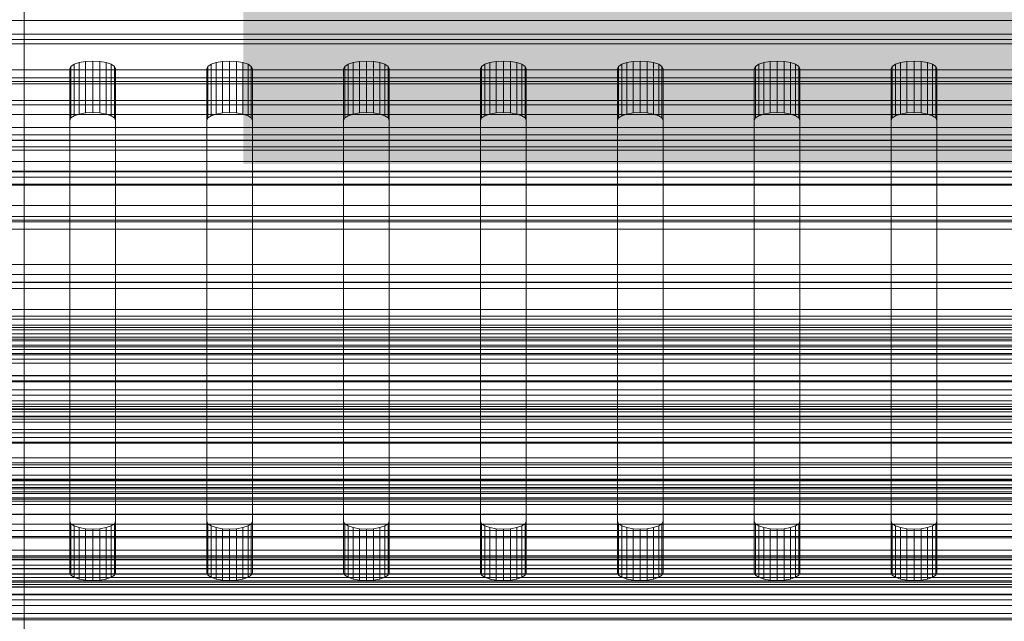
# Model space of a CAD drawing. Header units: millimetres. Extents: x -2233 to 61924, y -68080 to 6847.
# Tile 71 of 256: x -130 to -23, y -35027 to -34961. Entities that reach past the tile are written whole.
import ezdxf

# ---------------------------------------------------------------- set-up
doc = ezdxf.new("R2010")
doc.units = ezdxf.units.MM
for name, color, linetype, lineweight in [('COTAS_O', 1, 'Continuous', 0), ('COTAS_P', 1, 'Continuous', 0), ('frontal_bajante_movil', 7, 'Continuous', 0), ('frontal_C01', 7, 'Continuous', 0), ('frontal_C02', 7, 'Continuous', 0), ('frontal_C03', 7, 'Continuous', 0), ('frontal_secador', 7, 'Continuous', 0)]:
    doc.layers.add(name, color=color, linetype=linetype, lineweight=lineweight)
doc.dimstyles.new('R19_100', dxfattribs={"dimtxt": 250, "dimasz": 150, "dimexe": 150, "dimexo": 80, "dimgap": 100, "dimtad": 1, "dimtih": 1, "dimtoh": 1, "dimdsep": 46, "dimcen": 0.09, "dimadec": 0, "dimazin": 0, "dimtfac": 1, "dimtdec": 4, "dimtofl": 0, "dimtmove": 0, "dimatfit": 3, "dimfxl": 1, "dimtolj": 1, "dimtzin": 0, "dimarcsym": 0})

# ---------------------------------------------------------------- blocks, each defined once
blk = doc.blocks.new('DIM_R28_48')
at = {"layer": 'COTAS_P'}
for p, q in [((-1750, -34600), (-1600, -34555)), ((2600, -34600), (2450, -34555)), ((-1750, -35500), (-1750, -34600)), ((-1750, -34600), (2600, -34600)), ((-1750, -34600), (-1600, -34645)), ((2600, -34600), (2450, -34645)), ((2600, -35500), (2600, -34600))]:
    blk.add_line(p, q, dxfattribs=at)
blk.add_text('4350 P', height=250, dxfattribs=at).set_placement((425, -34500))
blk = doc.blocks.new('DIM_R28_50')
at = {"layer": 'COTAS_P'}
for p, q in [((1705.78, -34504.95), (1551.9, -34475.9)), ((-194.22, -34704.95), (1705.78, -34504.95)), ((1705.78, -34504.95), (1561.32, -34565.4)), ((1800, -35400), (1705.78, -34504.95)), ((-194.22, -34704.95), (-49.75, -34644.49)), ((-100, -35600), (-194.22, -34704.95)), ((-194.22, -34704.95), (-40.33, -34734))]:
    blk.add_line(p, q, dxfattribs=at)
blk.add_text('1910.5 P', height=250, rotation=6.009, dxfattribs=at).set_placement((745.32, -34505.49))
blk = doc.blocks.new('DIM_R28_58')
at = {"layer": 'COTAS_O'}
for p, q in [((-1480, -35300), (-1330, -35255)), ((490, -35300), (340, -35255)), ((-1480, -36000), (-1480, -35300)), ((-1480, -35300), (490, -35300)), ((-1480, -35300), (-1330, -35345)), ((490, -35300), (340, -35345)), ((490, -36000), (490, -35300))]:
    blk.add_line(p, q, dxfattribs=at)
blk.add_text('1970 O', height=250, dxfattribs=at).set_placement((-495, -35200))
blk = doc.blocks.new('DIM_R28_60')
at = {"layer": 'COTAS_O'}
for p, q in [((-1400, -35300), (-1250, -35255)), ((1400, -35300), (1250, -35255)), ((-1400, -36000), (-1400, -35300)), ((-1400, -35300), (1400, -35300)), ((-1400, -35300), (-1250, -35345)), ((1400, -35300), (1250, -35345)), ((1400, -36000), (1400, -35300))]:
    blk.add_line(p, q, dxfattribs=at)
blk.add_text('2800 O', height=250, dxfattribs=at).set_placement((0, -35200))
blk = doc.blocks.new('DIM_R28_61')
at = {"layer": 'COTAS_P'}
for p, q in [((-305, -34680), (395, -34680)), ((395, -34680), (350, -34830)), ((395, -36000), (395, -34680)), ((395, -34680), (440, -34830)), ((395, -36000), (350, -35850)), ((395, -36000), (440, -35850)), ((-305, -36000), (395, -36000))]:
    blk.add_line(p, q, dxfattribs=at)
blk.add_text('1320 P', height=250, rotation=90, dxfattribs=at).set_placement((295, -35340))
blk = doc.blocks.new('DIM_R28_62')
at = {"layer": 'COTAS_P'}
for p, q in [((-305, -35300), (-155, -35255)), ((345, -35300), (195, -35255)), ((-305, -36000), (-305, -35300)), ((-305, -35300), (345, -35300)), ((-305, -35300), (-155, -35345)), ((345, -35300), (195, -35345)), ((345, -36000), (345, -35300))]:
    blk.add_line(p, q, dxfattribs=at)
blk.add_text('650 P', height=250, dxfattribs=at).set_placement((20, -35200))

msp = doc.modelspace()

# ---------------------------------------------------------------- linework, layer by layer
at = {"layer": 'frontal_bajante_movil'}
for p, q in [((-168, -34963.993), (208, -34963.993)), ((-124.878, -34966.471), (-124.523, -34966.232)), ((-124.523, -34966.232), (-123.969, -34966.043)), ((-124.523, -34971.87), (-124.523, -34966.232)), ((-123.969, -34966.043), (-123.273, -34965.922)), ((-123.969, -34971.681), (-123.969, -34966.043)), ((-123.273, -34965.922), (-122.5, -34965.88)), ((-123.273, -34971.56), (-123.273, -34965.922)), ((-122.5, -34965.88), (-121.727, -34965.922)), ((-122.5, -34971.518), (-122.5, -34965.88)), ((-121.727, -34965.922), (-121.031, -34966.043)), ((-121.727, -34971.56), (-121.727, -34965.922)), ((-121.031, -34966.043), (-120.477, -34966.232)), ((-121.031, -34971.681), (-121.031, -34966.043)), ((-120.477, -34966.232), (-120.122, -34966.471)), ((-120.477, -34971.87), (-120.477, -34966.232)), ((-109.878, -34966.471), (-109.523, -34966.232)), ((-109.523, -34966.232), (-108.969, -34966.043)), ((-109.523, -34971.87), (-109.523, -34966.232)), ((-108.969, -34966.043), (-108.273, -34965.922)), ((-108.969, -34971.681), (-108.969, -34966.043)), ((-108.273, -34965.922), (-107.5, -34965.88)), ((-108.273, -34971.56), (-108.273, -34965.922)), ((-107.5, -34965.88), (-106.727, -34965.922)), ((-107.5, -34971.518), (-107.5, -34965.88)), ((-106.727, -34965.922), (-106.031, -34966.043)), ((-106.727, -34971.56), (-106.727, -34965.922)), ((-106.031, -34966.043), (-105.477, -34966.232)), ((-106.031, -34971.681), (-106.031, -34966.043)), ((-105.477, -34966.232), (-105.122, -34966.471)), ((-105.477, -34971.87), (-105.477, -34966.232)), ((-94.878, -34966.471), (-94.523, -34966.232)), ((-94.523, -34966.232), (-93.969, -34966.043)), ((-94.523, -34971.87), (-94.523, -34966.232)), ((-93.969, -34966.043), (-93.273, -34965.922)), ((-93.969, -34971.681), (-93.969, -34966.043)), ((-93.273, -34965.922), (-92.5, -34965.88)), ((-93.273, -34971.56), (-93.273, -34965.922)), ((-92.5, -34965.88), (-91.727, -34965.922)), ((-92.5, -34971.518), (-92.5, -34965.88)), ((-91.727, -34965.922), (-91.031, -34966.043)), ((-91.727, -34971.56), (-91.727, -34965.922)), ((-91.031, -34966.043), (-90.477, -34966.232)), ((-91.031, -34971.681), (-91.031, -34966.043)), ((-90.477, -34966.232), (-90.122, -34966.471)), ((-90.477, -34971.87), (-90.477, -34966.232)), ((-79.878, -34966.471), (-79.523, -34966.232)), ((-79.523, -34966.232), (-78.969, -34966.043)), ((-79.523, -34971.87), (-79.523, -34966.232)), ((-78.969, -34966.043), (-78.273, -34965.922)), ((-78.969, -34971.681), (-78.969, -34966.043)), ((-78.273, -34965.922), (-77.5, -34965.88)), ((-78.273, -34971.56), (-78.273, -34965.922)), ((-77.5, -34965.88), (-76.727, -34965.922)), ((-77.5, -34971.518), (-77.5, -34965.88)), ((-76.727, -34965.922), (-76.031, -34966.043)), ((-76.727, -34971.56), (-76.727, -34965.922)), ((-76.031, -34966.043), (-75.477, -34966.232)), ((-76.031, -34971.681), (-76.031, -34966.043)), ((-75.477, -34966.232), (-75.122, -34966.471)), ((-75.477, -34971.87), (-75.477, -34966.232)), ((-64.878, -34966.471), (-64.523, -34966.232)), ((-64.523, -34966.232), (-63.969, -34966.043)), ((-64.523, -34971.87), (-64.523, -34966.232)), ((-63.969, -34966.043), (-63.273, -34965.922)), ((-63.969, -34971.681), (-63.969, -34966.043)), ((-63.273, -34965.922), (-62.5, -34965.88)), ((-63.273, -34971.56), (-63.273, -34965.922)), ((-62.5, -34965.88), (-61.727, -34965.922)), ((-62.5, -34971.518), (-62.5, -34965.88)), ((-61.727, -34965.922), (-61.031, -34966.043)), ((-61.727, -34971.56), (-61.727, -34965.922)), ((-61.031, -34966.043), (-60.477, -34966.232)), ((-61.031, -34971.681), (-61.031, -34966.043)), ((-60.477, -34966.232), (-60.122, -34966.471)), ((-60.477, -34971.87), (-60.477, -34966.232)), ((-49.878, -34966.471), (-49.523, -34966.232)), ((-49.523, -34966.232), (-48.969, -34966.043)), ((-49.523, -34971.87), (-49.523, -34966.232)), ((-48.969, -34966.043), (-48.273, -34965.922)), ((-48.969, -34971.681), (-48.969, -34966.043)), ((-48.273, -34965.922), (-47.5, -34965.88)), ((-48.273, -34971.56), (-48.273, -34965.922)), ((-47.5, -34965.88), (-46.727, -34965.922)), ((-47.5, -34971.518), (-47.5, -34965.88)), ((-46.727, -34965.922), (-46.031, -34966.043)), ((-46.727, -34971.56), (-46.727, -34965.922)), ((-46.031, -34966.043), (-45.477, -34966.232)), ((-46.031, -34971.681), (-46.031, -34966.043)), ((-45.477, -34966.232), (-45.122, -34966.471)), ((-45.477, -34971.87), (-45.477, -34966.232)), ((-34.878, -34966.471), (-34.523, -34966.232)), ((-34.523, -34966.232), (-33.969, -34966.043)), ((-34.523, -34971.87), (-34.523, -34966.232)), ((-33.969, -34966.043), (-33.273, -34965.922)), ((-33.969, -34971.681), (-33.969, -34966.043)), ((-33.273, -34965.922), (-32.5, -34965.88)), ((-33.273, -34971.56), (-33.273, -34965.922)), ((-32.5, -34965.88), (-31.727, -34965.922)), ((-32.5, -34971.518), (-32.5, -34965.88)), ((-31.727, -34965.922), (-31.031, -34966.043)), ((-31.727, -34971.56), (-31.727, -34965.922)), ((-31.031, -34966.043), (-30.477, -34966.232)), ((-31.031, -34971.681), (-31.031, -34966.043)), ((-30.477, -34966.232), (-30.122, -34966.471)), ((-30.477, -34971.87), (-30.477, -34966.232)), ((-125, -34966.735), (-124.878, -34966.471)), ((-125, -35016.328), (-125, -34966.735)), ((-125, -34966.735), (-125, -34972.373)), ((-124.878, -34972.109), (-124.878, -34966.471)), ((-120.122, -34966.471), (-120, -34966.735)), ((-120.122, -34972.109), (-120.122, -34966.471)), ((-120, -34966.735), (-120, -35016.328)), ((-120, -34972.373), (-120, -34966.735)), ((-110, -34966.735), (-109.878, -34966.471)), ((-110, -35016.328), (-110, -34966.735)), ((-110, -34966.735), (-110, -34972.373)), ((-109.878, -34972.109), (-109.878, -34966.471)), ((-105.122, -34966.471), (-105, -34966.735)), ((-105.122, -34972.109), (-105.122, -34966.471)), ((-105, -34966.735), (-105, -35016.328)), ((-105, -34972.373), (-105, -34966.735)), ((-95, -34966.735), (-94.878, -34966.471)), ((-95, -35016.328), (-95, -34966.735)), ((-95, -34966.735), (-95, -34972.373)), ((-94.878, -34972.109), (-94.878, -34966.471)), ((-90.122, -34966.471), (-90, -34966.735)), ((-90.122, -34972.109), (-90.122, -34966.471)), ((-90, -34966.735), (-90, -35016.328)), ((-90, -34972.373), (-90, -34966.735)), ((-80, -34966.735), (-79.878, -34966.471)), ((-80, -35016.328), (-80, -34966.735)), ((-80, -34966.735), (-80, -34972.373)), ((-79.878, -34972.109), (-79.878, -34966.471)), ((-75.122, -34966.471), (-75, -34966.735)), ((-75.122, -34972.109), (-75.122, -34966.471)), ((-75, -34966.735), (-75, -35016.328)), ((-75, -34972.373), (-75, -34966.735)), ((-65, -34966.735), (-64.878, -34966.471)), ((-65, -35016.328), (-65, -34966.735)), ((-65, -34966.735), (-65, -34972.373)), ((-64.878, -34972.109), (-64.878, -34966.471)), ((-60.122, -34966.471), (-60, -34966.735)), ((-60.122, -34972.109), (-60.122, -34966.471)), ((-60, -34966.735), (-60, -35016.328)), ((-60, -34972.373), (-60, -34966.735)), ((-50, -34966.735), (-49.878, -34966.471)), ((-50, -35016.328), (-50, -34966.735)), ((-50, -34966.735), (-50, -34972.373)), ((-49.878, -34972.109), (-49.878, -34966.471)), ((-45.122, -34966.471), (-45, -34966.735)), ((-45.122, -34972.109), (-45.122, -34966.471)), ((-45, -34966.735), (-45, -35016.328)), ((-45, -34972.373), (-45, -34966.735)), ((-35, -34966.735), (-34.878, -34966.471)), ((-35, -35016.328), (-35, -34966.735)), ((-35, -34966.735), (-35, -34972.373)), ((-34.878, -34972.109), (-34.878, -34966.471)), ((-30.122, -34966.471), (-30, -34966.735)), ((-30.122, -34972.109), (-30.122, -34966.471)), ((-30, -34966.735), (-30, -35016.328)), ((-30, -34972.373), (-30, -34966.735)), ((208, -34968.098), (-168, -34968.098)), ((-123.969, -34971.681), (-124.523, -34971.87)), ((-123.273, -34971.56), (-123.969, -34971.681)), ((-122.5, -34971.518), (-123.273, -34971.56)), ((-121.727, -34971.56), (-122.5, -34971.518)), ((-121.031, -34971.681), (-121.727, -34971.56)), ((-120.477, -34971.87), (-121.031, -34971.681)), ((-108.969, -34971.681), (-109.523, -34971.87)), ((-108.273, -34971.56), (-108.969, -34971.681)), ((-107.5, -34971.518), (-108.273, -34971.56)), ((-106.727, -34971.56), (-107.5, -34971.518)), ((-106.031, -34971.681), (-106.727, -34971.56)), ((-105.477, -34971.87), (-106.031, -34971.681)), ((-93.969, -34971.681), (-94.523, -34971.87)), ((-93.273, -34971.56), (-93.969, -34971.681)), ((-92.5, -34971.518), (-93.273, -34971.56)), ((-91.727, -34971.56), (-92.5, -34971.518)), ((-91.031, -34971.681), (-91.727, -34971.56)), ((-90.477, -34971.87), (-91.031, -34971.681)), ((-78.969, -34971.681), (-79.523, -34971.87)), ((-78.273, -34971.56), (-78.969, -34971.681)), ((-77.5, -34971.518), (-78.273, -34971.56)), ((-76.727, -34971.56), (-77.5, -34971.518)), ((-76.031, -34971.681), (-76.727, -34971.56)), ((-75.477, -34971.87), (-76.031, -34971.681)), ((-63.969, -34971.681), (-64.523, -34971.87)), ((-63.273, -34971.56), (-63.969, -34971.681)), ((-62.5, -34971.518), (-63.273, -34971.56)), ((-61.727, -34971.56), (-62.5, -34971.518)), ((-61.031, -34971.681), (-61.727, -34971.56)), ((-60.477, -34971.87), (-61.031, -34971.681)), ((-48.969, -34971.681), (-49.523, -34971.87)), ((-48.273, -34971.56), (-48.969, -34971.681)), ((-47.5, -34971.518), (-48.273, -34971.56)), ((-46.727, -34971.56), (-47.5, -34971.518)), ((-46.031, -34971.681), (-46.727, -34971.56)), ((-45.477, -34971.87), (-46.031, -34971.681)), ((-33.969, -34971.681), (-34.523, -34971.87)), ((-33.273, -34971.56), (-33.969, -34971.681)), ((-32.5, -34971.518), (-33.273, -34971.56)), ((-31.727, -34971.56), (-32.5, -34971.518)), ((-31.031, -34971.681), (-31.727, -34971.56)), ((-30.477, -34971.87), (-31.031, -34971.681)), ((-124.878, -34972.109), (-125, -34972.373)), ((-125, -34972.373), (-125, -35021.966)), ((-124.523, -34971.87), (-124.878, -34972.109)), ((-120.122, -34972.109), (-120.477, -34971.87)), ((-120, -34972.373), (-120.122, -34972.109)), ((-120, -35021.966), (-120, -34972.373)), ((-109.878, -34972.109), (-110, -34972.373)), ((-110, -34972.373), (-110, -35021.966)), ((-109.523, -34971.87), (-109.878, -34972.109)), ((-105.122, -34972.109), (-105.477, -34971.87)), ((-105, -34972.373), (-105.122, -34972.109)), ((-105, -35021.966), (-105, -34972.373)), ((-94.878, -34972.109), (-95, -34972.373)), ((-95, -34972.373), (-95, -35021.966)), ((-94.523, -34971.87), (-94.878, -34972.109)), ((-90.122, -34972.109), (-90.477, -34971.87)), ((-90, -34972.373), (-90.122, -34972.109)), ((-90, -35021.966), (-90, -34972.373)), ((-79.878, -34972.109), (-80, -34972.373)), ((-80, -34972.373), (-80, -35021.966)), ((-79.523, -34971.87), (-79.878, -34972.109)), ((-75.122, -34972.109), (-75.477, -34971.87)), ((-75, -34972.373), (-75.122, -34972.109)), ((-75, -35021.966), (-75, -34972.373)), ((-64.878, -34972.109), (-65, -34972.373)), ((-65, -34972.373), (-65, -35021.966)), ((-64.523, -34971.87), (-64.878, -34972.109)), ((-60.122, -34972.109), (-60.477, -34971.87)), ((-60, -34972.373), (-60.122, -34972.109)), ((-60, -35021.966), (-60, -34972.373)), ((-49.878, -34972.109), (-50, -34972.373)), ((-50, -34972.373), (-50, -35021.966)), ((-49.523, -34971.87), (-49.878, -34972.109)), ((-45.122, -34972.109), (-45.477, -34971.87)), ((-45, -34972.373), (-45.122, -34972.109)), ((-45, -35021.966), (-45, -34972.373)), ((-34.878, -34972.109), (-35, -34972.373)), ((-35, -34972.373), (-35, -35021.966)), ((-34.523, -34971.87), (-34.878, -34972.109)), ((-30.122, -34972.109), (-30.477, -34971.87)), ((-30, -34972.373), (-30.122, -34972.109)), ((-30, -35021.966), (-30, -34972.373)), ((208, -34975.27), (-168, -34975.27)), ((-168, -34979.374), (208, -34979.374)), ((-124.878, -35016.592), (-125, -35016.328)), ((-125, -35021.966), (-125, -35016.328)), ((-124.523, -35016.83), (-124.878, -35016.592)), ((-124.878, -35022.23), (-124.878, -35016.592)), ((-123.969, -35017.019), (-124.523, -35016.83)), ((-124.523, -35022.468), (-124.523, -35016.83)), ((-123.273, -35017.141), (-123.969, -35017.019)), ((-123.969, -35022.658), (-123.969, -35017.019)), ((-121.031, -35017.019), (-121.727, -35017.141)), ((-120.477, -35016.83), (-121.031, -35017.019)), ((-121.031, -35022.658), (-121.031, -35017.019)), ((-120.122, -35016.592), (-120.477, -35016.83)), ((-120.477, -35022.468), (-120.477, -35016.83)), ((-120, -35016.328), (-120.122, -35016.592)), ((-120.122, -35022.23), (-120.122, -35016.592)), ((-120, -35021.966), (-120, -35016.328)), ((-109.878, -35016.592), (-110, -35016.328)), ((-110, -35021.966), (-110, -35016.328)), ((-109.523, -35016.83), (-109.878, -35016.592)), ((-109.878, -35022.23), (-109.878, -35016.592)), ((-108.969, -35017.019), (-109.523, -35016.83)), ((-109.523, -35022.468), (-109.523, -35016.83)), ((-108.273, -35017.141), (-108.969, -35017.019)), ((-108.969, -35022.658), (-108.969, -35017.019)), ((-106.031, -35017.019), (-106.727, -35017.141)), ((-105.477, -35016.83), (-106.031, -35017.019)), ((-106.031, -35022.658), (-106.031, -35017.019)), ((-105.122, -35016.592), (-105.477, -35016.83)), ((-105.477, -35022.468), (-105.477, -35016.83)), ((-105, -35016.328), (-105.122, -35016.592)), ((-105.122, -35022.23), (-105.122, -35016.592)), ((-105, -35021.966), (-105, -35016.328)), ((-94.878, -35016.592), (-95, -35016.328)), ((-95, -35021.966), (-95, -35016.328)), ((-94.523, -35016.83), (-94.878, -35016.592)), ((-94.878, -35022.23), (-94.878, -35016.592)), ((-93.969, -35017.019), (-94.523, -35016.83)), ((-94.523, -35022.468), (-94.523, -35016.83)), ((-93.273, -35017.141), (-93.969, -35017.019)), ((-93.969, -35022.658), (-93.969, -35017.019)), ((-91.031, -35017.019), (-91.727, -35017.141)), ((-90.477, -35016.83), (-91.031, -35017.019)), ((-91.031, -35022.658), (-91.031, -35017.019)), ((-90.122, -35016.592), (-90.477, -35016.83)), ((-90.477, -35022.468), (-90.477, -35016.83)), ((-90, -35016.328), (-90.122, -35016.592)), ((-90.122, -35022.23), (-90.122, -35016.592)), ((-90, -35021.966), (-90, -35016.328)), ((-79.878, -35016.592), (-80, -35016.328)), ((-80, -35021.966), (-80, -35016.328)), ((-79.523, -35016.83), (-79.878, -35016.592)), ((-79.878, -35022.23), (-79.878, -35016.592)), ((-78.969, -35017.019), (-79.523, -35016.83)), ((-79.523, -35022.468), (-79.523, -35016.83)), ((-78.273, -35017.141), (-78.969, -35017.019)), ((-78.969, -35022.658), (-78.969, -35017.019)), ((-76.031, -35017.019), (-76.727, -35017.141)), ((-75.477, -35016.83), (-76.031, -35017.019)), ((-76.031, -35022.658), (-76.031, -35017.019)), ((-75.122, -35016.592), (-75.477, -35016.83)), ((-75.477, -35022.468), (-75.477, -35016.83)), ((-75, -35016.328), (-75.122, -35016.592)), ((-75.122, -35022.23), (-75.122, -35016.592)), ((-75, -35021.966), (-75, -35016.328)), ((-64.878, -35016.592), (-65, -35016.328)), ((-65, -35021.966), (-65, -35016.328)), ((-64.523, -35016.83), (-64.878, -35016.592)), ((-64.878, -35022.23), (-64.878, -35016.592)), ((-63.969, -35017.019), (-64.523, -35016.83)), ((-64.523, -35022.468), (-64.523, -35016.83)), ((-63.273, -35017.141), (-63.969, -35017.019)), ((-63.969, -35022.658), (-63.969, -35017.019)), ((-61.031, -35017.019), (-61.727, -35017.141)), ((-60.477, -35016.83), (-61.031, -35017.019)), ((-61.031, -35022.658), (-61.031, -35017.019)), ((-60.122, -35016.592), (-60.477, -35016.83)), ((-60.477, -35022.468), (-60.477, -35016.83)), ((-60, -35016.328), (-60.122, -35016.592)), ((-60.122, -35022.23), (-60.122, -35016.592)), ((-60, -35021.966), (-60, -35016.328)), ((-49.878, -35016.592), (-50, -35016.328)), ((-50, -35021.966), (-50, -35016.328)), ((-49.523, -35016.83), (-49.878, -35016.592)), ((-49.878, -35022.23), (-49.878, -35016.592)), ((-48.969, -35017.019), (-49.523, -35016.83)), ((-49.523, -35022.468), (-49.523, -35016.83)), ((-48.273, -35017.141), (-48.969, -35017.019)), ((-48.969, -35022.658), (-48.969, -35017.019)), ((-46.031, -35017.019), (-46.727, -35017.141)), ((-45.477, -35016.83), (-46.031, -35017.019)), ((-46.031, -35022.658), (-46.031, -35017.019)), ((-45.122, -35016.592), (-45.477, -35016.83)), ((-45.477, -35022.468), (-45.477, -35016.83)), ((-45, -35016.328), (-45.122, -35016.592)), ((-45.122, -35022.23), (-45.122, -35016.592)), ((-45, -35021.966), (-45, -35016.328)), ((-34.878, -35016.592), (-35, -35016.328)), ((-35, -35021.966), (-35, -35016.328)), ((-34.523, -35016.83), (-34.878, -35016.592)), ((-34.878, -35022.23), (-34.878, -35016.592)), ((-33.969, -35017.019), (-34.523, -35016.83)), ((-34.523, -35022.468), (-34.523, -35016.83)), ((-33.273, -35017.141), (-33.969, -35017.019)), ((-33.969, -35022.658), (-33.969, -35017.019)), ((-31.031, -35017.019), (-31.727, -35017.141)), ((-30.477, -35016.83), (-31.031, -35017.019)), ((-31.031, -35022.658), (-31.031, -35017.019)), ((-30.122, -35016.592), (-30.477, -35016.83)), ((-30.477, -35022.468), (-30.477, -35016.83)), ((-30, -35016.328), (-30.122, -35016.592)), ((-30.122, -35022.23), (-30.122, -35016.592)), ((-30, -35021.966), (-30, -35016.328)), ((-122.5, -35017.183), (-123.273, -35017.141)), ((-123.273, -35022.779), (-123.273, -35017.141)), ((-121.727, -35017.141), (-122.5, -35017.183)), ((-122.5, -35022.821), (-122.5, -35017.183)), ((-121.727, -35022.779), (-121.727, -35017.141)), ((-107.5, -35017.183), (-108.273, -35017.141)), ((-108.273, -35022.779), (-108.273, -35017.141)), ((-106.727, -35017.141), (-107.5, -35017.183)), ((-107.5, -35022.821), (-107.5, -35017.183)), ((-106.727, -35022.779), (-106.727, -35017.141)), ((-92.5, -35017.183), (-93.273, -35017.141)), ((-93.273, -35022.779), (-93.273, -35017.141)), ((-91.727, -35017.141), (-92.5, -35017.183)), ((-92.5, -35022.821), (-92.5, -35017.183)), ((-91.727, -35022.779), (-91.727, -35017.141)), ((-77.5, -35017.183), (-78.273, -35017.141)), ((-78.273, -35022.779), (-78.273, -35017.141)), ((-76.727, -35017.141), (-77.5, -35017.183)), ((-77.5, -35022.821), (-77.5, -35017.183)), ((-76.727, -35022.779), (-76.727, -35017.141)), ((-62.5, -35017.183), (-63.273, -35017.141)), ((-63.273, -35022.779), (-63.273, -35017.141)), ((-61.727, -35017.141), (-62.5, -35017.183)), ((-62.5, -35022.821), (-62.5, -35017.183)), ((-61.727, -35022.779), (-61.727, -35017.141)), ((-47.5, -35017.183), (-48.273, -35017.141)), ((-48.273, -35022.779), (-48.273, -35017.141)), ((-46.727, -35017.141), (-47.5, -35017.183)), ((-47.5, -35022.821), (-47.5, -35017.183)), ((-46.727, -35022.779), (-46.727, -35017.141)), ((-32.5, -35017.183), (-33.273, -35017.141)), ((-33.273, -35022.779), (-33.273, -35017.141)), ((-31.727, -35017.141), (-32.5, -35017.183)), ((-32.5, -35022.821), (-32.5, -35017.183)), ((-31.727, -35022.779), (-31.727, -35017.141)), ((-125, -35021.966), (-124.878, -35022.23)), ((-124.878, -35022.23), (-124.523, -35022.468)), ((-124.523, -35022.468), (-123.969, -35022.658)), ((-121.031, -35022.658), (-120.477, -35022.468)), ((-120.477, -35022.468), (-120.122, -35022.23)), ((-120.122, -35022.23), (-120, -35021.966)), ((-110, -35021.966), (-109.878, -35022.23)), ((-109.878, -35022.23), (-109.523, -35022.468)), ((-109.523, -35022.468), (-108.969, -35022.658)), ((-106.031, -35022.658), (-105.477, -35022.468)), ((-105.477, -35022.468), (-105.122, -35022.23)), ((-105.122, -35022.23), (-105, -35021.966)), ((-95, -35021.966), (-94.878, -35022.23)), ((-94.878, -35022.23), (-94.523, -35022.468)), ((-94.523, -35022.468), (-93.969, -35022.658)), ((-91.031, -35022.658), (-90.477, -35022.468)), ((-90.477, -35022.468), (-90.122, -35022.23)), ((-90.122, -35022.23), (-90, -35021.966)), ((-80, -35021.966), (-79.878, -35022.23)), ((-79.878, -35022.23), (-79.523, -35022.468)), ((-79.523, -35022.468), (-78.969, -35022.658)), ((-76.031, -35022.658), (-75.477, -35022.468)), ((-75.477, -35022.468), (-75.122, -35022.23)), ((-75.122, -35022.23), (-75, -35021.966)), ((-65, -35021.966), (-64.878, -35022.23)), ((-64.878, -35022.23), (-64.523, -35022.468)), ((-64.523, -35022.468), (-63.969, -35022.658)), ((-61.031, -35022.658), (-60.477, -35022.468)), ((-60.477, -35022.468), (-60.122, -35022.23)), ((-60.122, -35022.23), (-60, -35021.966)), ((-50, -35021.966), (-49.878, -35022.23)), ((-49.878, -35022.23), (-49.523, -35022.468)), ((-49.523, -35022.468), (-48.969, -35022.658)), ((-46.031, -35022.658), (-45.477, -35022.468)), ((-45.477, -35022.468), (-45.122, -35022.23)), ((-45.122, -35022.23), (-45, -35021.966)), ((-35, -35021.966), (-34.878, -35022.23)), ((-34.878, -35022.23), (-34.523, -35022.468)), ((-34.523, -35022.468), (-33.969, -35022.658)), ((-31.031, -35022.658), (-30.477, -35022.468)), ((-30.477, -35022.468), (-30.122, -35022.23)), ((-30.122, -35022.23), (-30, -35021.966)), ((-123.969, -35022.658), (-123.273, -35022.779)), ((-123.273, -35022.779), (-122.5, -35022.821)), ((-122.5, -35022.821), (-121.727, -35022.779)), ((-121.727, -35022.779), (-121.031, -35022.658)), ((-108.969, -35022.658), (-108.273, -35022.779)), ((-108.273, -35022.779), (-107.5, -35022.821)), ((-107.5, -35022.821), (-106.727, -35022.779)), ((-106.727, -35022.779), (-106.031, -35022.658)), ((-93.969, -35022.658), (-93.273, -35022.779)), ((-93.273, -35022.779), (-92.5, -35022.821)), ((-92.5, -35022.821), (-91.727, -35022.779)), ((-91.727, -35022.779), (-91.031, -35022.658)), ((-78.969, -35022.658), (-78.273, -35022.779)), ((-78.273, -35022.779), (-77.5, -35022.821)), ((-77.5, -35022.821), (-76.727, -35022.779)), ((-76.727, -35022.779), (-76.031, -35022.658)), ((-63.969, -35022.658), (-63.273, -35022.779)), ((-63.273, -35022.779), (-62.5, -35022.821)), ((-62.5, -35022.821), (-61.727, -35022.779)), ((-61.727, -35022.779), (-61.031, -35022.658)), ((-48.969, -35022.658), (-48.273, -35022.779)), ((-48.273, -35022.779), (-47.5, -35022.821)), ((-47.5, -35022.821), (-46.727, -35022.779)), ((-46.727, -35022.779), (-46.031, -35022.658)), ((-33.969, -35022.658), (-33.273, -35022.779)), ((-33.273, -35022.779), (-32.5, -35022.821)), ((-32.5, -35022.821), (-31.727, -35022.779)), ((-31.727, -35022.779), (-31.031, -35022.658)), ((-168, -35025.557), (208, -35025.557))]:
    msp.add_line(p, q, dxfattribs=at)
at = {"layer": 'frontal_C01'}
for p, q in [((-130, -35045.418), (-130, -34782.805)), ((-130, -34788.585), (-130, -35051.199)), ((-450, -34984.295), (450, -34984.295)), ((450, -34995.08), (-450, -34995.08)), ((450, -35017.999), (-450, -35017.999))]:
    msp.add_line(p, q, dxfattribs=at)
at = {"layer": 'frontal_C02'}
for p, q in [((-130, -35102.421), (-130, -34811.926)), ((-130, -34817.656), (-130, -35108.151)), ((450, -34961.417), (-450, -34961.417)), ((450, -34982.905), (-450, -34982.905)), ((-450, -34994.827), (450, -34994.827)), ((-311.15, -35003.741), (311.15, -35003.741)), ((-311.15, -35004.337), (311.15, -35004.337)), ((-311.15, -35004.874), (311.15, -35004.874)), ((-311.15, -35006.623), (311.15, -35006.623)), ((-311.15, -35007.66), (311.15, -35007.66)), ((-311.15, -35010.441), (311.15, -35010.441)), ((-311.15, -35011.908), (311.15, -35011.908)), ((-311.15, -35015.532), (311.15, -35015.532)), ((-311.15, -35017.329), (311.15, -35017.329)), ((-440, -35020.127), (440, -35020.127)), ((-440, -35020.339), (440, -35020.339)), ((-440, -35020.529), (440, -35020.529)), ((-440, -35021.148), (440, -35021.148)), ((-440, -35021.516), (440, -35021.516)), ((-440, -35022.501), (440, -35022.501)), ((311.15, -35021.549), (-311.15, -35021.549)), ((-440, -35023.021), (440, -35023.021)), ((-311.15, -35023.553), (311.15, -35023.553)), ((-440, -35024.305), (440, -35024.305)), ((-440, -35024.942), (440, -35024.942)), ((440, -35026.437), (-440, -35026.437)), ((-440, -35027.148), (440, -35027.148))]:
    msp.add_line(p, q, dxfattribs=at)
at = {"layer": 'frontal_C03'}
for p, q in [((1250, -34966.821), (-1250, -34966.821)), ((1250, -34967.703), (-1250, -34967.703)), ((1250, -34968.356), (-1250, -34968.356)), ((1500, -34970.211), (-1500, -34970.211)), ((1250, -34970.664), (-1250, -34970.664)), ((-1250, -34971.721), (1250, -34971.721)), ((-1250, -34973.155), (1250, -34973.155)), ((-1250, -34973.953), (1250, -34973.953)), ((-1250, -34974.537), (1250, -34974.537)), ((1250, -34974.573), (-1250, -34974.573)), ((1250, -34975.63), (-1250, -34975.63)), ((-1250, -34976.875), (1250, -34976.875)), ((1250, -34977.938), (-1250, -34977.938)), ((-1250, -34978.004), (1250, -34978.004)), ((1250, -34978.591), (-1250, -34978.591)), ((1250, -34979.473), (-1250, -34979.473)), ((-1250, -34981.724), (1250, -34981.724)), ((-1250, -34983.32), (1250, -34983.32)), ((-1250, -34988.167), (1250, -34988.167)), ((1250, -34989.279), (-1250, -34989.279)), ((-1250, -34990.123), (1250, -34990.123)), ((1250, -34990.16), (-1250, -34990.16)), ((1250, -34990.814), (-1250, -34990.814)), ((1250, -34993.121), (-1250, -34993.121)), ((-1250, -34994.178), (1250, -34994.178)), ((1500, -34995.334), (-1500, -34995.334)), ((-1268, -34996.141), (1268, -34996.141)), ((-1268, -34996.365), (1268, -34996.365)), ((-1268, -34996.53), (1268, -34996.53)), ((-1250, -34995.768), (1250, -34995.768)), ((-1268, -34997.187), (1268, -34997.187)), ((-1268, -34997.505), (1268, -34997.505)), ((1250, -34997.031), (-1250, -34997.031)), ((-1268, -34998.551), (1268, -34998.551)), ((1250, -34997.949), (-1250, -34997.949)), ((1250, -34998.088), (-1250, -34998.088)), ((-1268, -34999), (1268, -34999)), ((-1268, -35000.363), (1268, -35000.363)), ((-1268, -35000.913), (1268, -35000.913)), ((1250, -35000.395), (-1250, -35000.395)), ((1250, -35001.049), (-1250, -35001.049)), ((1250, -35001.93), (-1250, -35001.93)), ((-1268, -35002.501), (1268, -35002.501)), ((1268, -35003.114), (-1268, -35003.114)), ((-1250, -35004.006), (1250, -35004.006)), ((1530, -35005.129), (-1530, -35005.129)), ((-1500, -35004.317), (1500, -35004.317)), ((-1268, -35004.818), (1268, -35004.818)), ((-1268, -35005.453), (1268, -35005.453)), ((-1250, -35006.264), (1250, -35006.264)), ((-1268, -35007.156), (1268, -35007.156)), ((-1268, -35007.77), (1268, -35007.77)), ((-1268, -35009.357), (1268, -35009.357)), ((1530, -35010.129), (-1530, -35010.129)), ((-1268, -35009.907), (1268, -35009.907)), ((-1268, -35011.271), (1268, -35011.271)), ((-1268, -35011.72), (1268, -35011.72)), ((-1268, -35012.766), (1268, -35012.766)), ((1250, -35011.737), (-1250, -35011.737)), ((-1250, -35012.322), (1250, -35012.322)), ((1250, -35012.618), (-1250, -35012.618)), ((-1268, -35013.083), (1268, -35013.083)), ((-1268, -35013.741), (1268, -35013.741)), ((1250, -35013.271), (-1250, -35013.271)), ((-1268, -35013.905), (1268, -35013.905)), ((-1268, -35014.13), (1268, -35014.13)), ((-1250, -35014.503), (1250, -35014.503)), ((1250, -35015.579), (-1250, -35015.579)), ((-1250, -35016.636), (1250, -35016.636)), ((1250, -35019.488), (-1250, -35019.488)), ((-1250, -35020.147), (1250, -35020.147)), ((1250, -35020.546), (-1250, -35020.546)), ((-1250, -35022.103), (1250, -35022.103)), ((1250, -35022.853), (-1250, -35022.853)), ((1250, -35023.506), (-1250, -35023.506)), ((1250, -35024.388), (-1250, -35024.388)), ((-1250, -35026.95), (1250, -35026.95))]:
    msp.add_line(p, q, dxfattribs=at)
at = {"layer": 'frontal_secador'}
for p, q in [((1250, -34962.924), (-1250, -34962.924)), ((1360, -34963.5), (-1360, -34963.5)), ((1360, -34973.147), (-1360, -34973.147)), ((-1360, -34983.5), (1360, -34983.5)), ((-1250, -34983.5), (1250, -34983.5)), ((1360, -34993.853), (-1360, -34993.853)), ((1360, -35003.5), (-1360, -35003.5)), ((1250, -35004.076), (-1250, -35004.076)), ((1360, -35011.784), (-1360, -35011.784)), ((1360, -35018.141), (-1360, -35018.141)), ((1360, -35022.137), (-1360, -35022.137)), ((1360, -35023.5), (-1360, -35023.5)), ((1250, -35023.25), (-1250, -35023.25))]:
    msp.add_line(p, q, dxfattribs=at)

# ---------------------------------------------------------------- dimensions: what is measured, and where the dimension line sits
at = {"layer": 'COTAS_O'}
for p1, p2, picture, middle in [((-1480, -36000), (490, -36000), 'DIM_R28_58', (-495, -35300)), ((-1400, -36000), (1400, -36000), 'DIM_R28_60', (0, -35300))]:
    dim = msp.add_aligned_dim(p1=p1, p2=p2, distance=700, text='<> O', dimstyle='R19_100', dxfattribs=at)
    dim.commit()
    dim.dimension.update_dxf_attribs({"geometry": picture, "text_midpoint": middle})
at = {"layer": 'COTAS_P'}
for p1, p2, distance, picture, middle in [((-100, -35600), (1800, -35400), 900, 'DIM_R28_50', (755.784, -34604.945)), ((-1750, -35500), (2600, -35500), 900, 'DIM_R28_48', (425, -34600)), ((-305, -36000), (-305, -34680), -700, 'DIM_R28_61', (395, -35340)), ((-305, -36000), (345, -36000), 700, 'DIM_R28_62', (20, -35300))]:
    dim = msp.add_aligned_dim(p1=p1, p2=p2, distance=distance, text='<> P', dimstyle='R19_100', dxfattribs=at)
    dim.commit()
    dim.dimension.update_dxf_attribs({"geometry": picture, "text_midpoint": middle})

doc.saveas('drawing.dxf')
